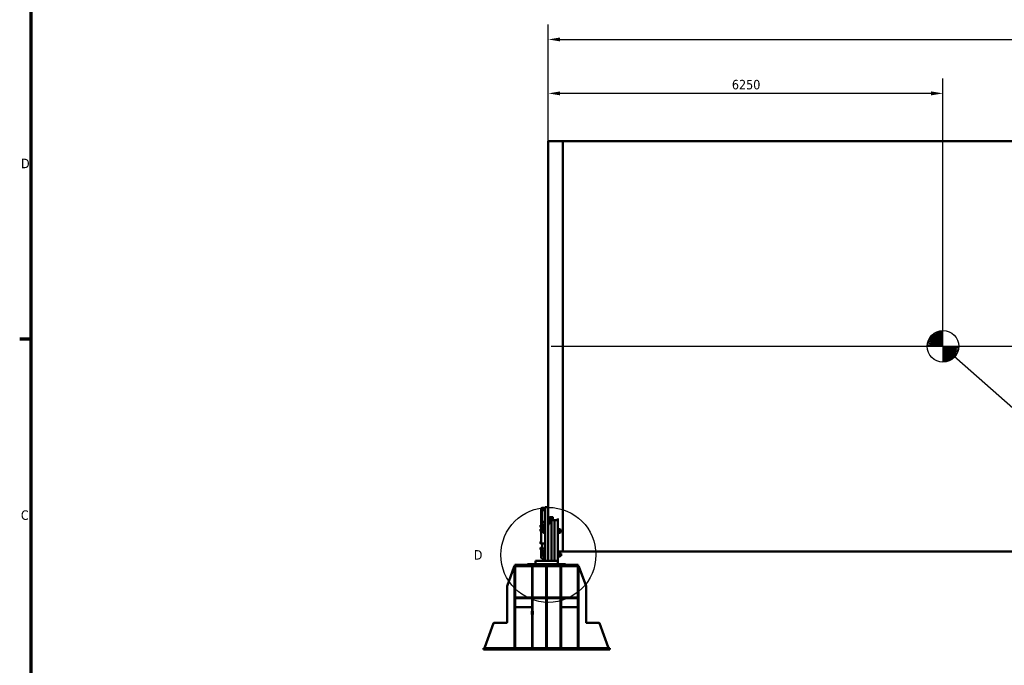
# Model space of a CAD drawing. Header units: millimetres. Extents: x 0 to 63075, y 0 to 44550.
# Tile 3 of 31: x 1320 to 16912, y 11544 to 21767. Entities that reach past the tile are written whole.
import ezdxf

# ---------------------------------------------------------------- set-up
doc = ezdxf.new("R2010")
doc.units = ezdxf.units.MM
doc.header["$LTSCALE"] = 75
for name, color, linetype, lineweight in [('Border (ISO)', 7, 'Continuous', 70), ('Centerline (ISO)', 7, 'Continuous', 25), ('Detail Boundary (ISO)', 7, 'Continuous', 25), ('Dimension (ISO)', 7, 'Continuous', 25), ('Sketch Geometry (ISO)', 7, 'Continuous', 25), ('Symbol (ISO)', 7, 'Continuous', 25), ('Visible (ISO)', 7, 'Continuous', 50)]:
    doc.layers.add(name, color=color, linetype=linetype, lineweight=lineweight)
doc.styles.add('Label Text (ISO)', font='tahoma.ttf')
doc.styles.add('Note Text (ISO)', font='tahoma.ttf')
doc.dimstyles.new('Default (ISO)', dxfattribs={"dimscale": 75, "dimtxt": 2, "dimasz": 2.5, "dimexe": 3.175, "dimexo": 0, "dimgap": 0.762, "dimtad": 1, "dimrnd": 1e-08, "dimtxsty": 'Note Text (ISO)', "dimcen": 0.09, "dimdle": 10, "dimclrd": 256, "dimclre": 256, "dimclrt": 256, "dimazin": 2, "dimtfac": 1, "dimtmove": 0, "dimatfit": 3, "dimfxl": 1, "dimtolj": 1, "dimtzin": 0, "dimlwd": -1, "dimlwe": -1, "dimarcsym": 0})
doc.dimstyles.new('Default - Method 1b (ISO)$7', dxfattribs={"dimscale": 75, "dimtxt": 2, "dimasz": 2.5, "dimexe": 3.175, "dimexo": 0, "dimgap": 0.762, "dimtad": 1, "dimtoh": 1, "dimrnd": 1e-08, "dimtxsty": 'Note Text (ISO)', "dimcen": 0.09, "dimdle": 10, "dimclrd": 256, "dimclre": 256, "dimclrt": 256, "dimazin": 2, "dimtfac": 1.75, "dimtmove": 0, "dimatfit": 3, "dimfxl": 1, "dimtolj": 1, "dimlwd": -1, "dimlwe": -1, "dimarcsym": 0})

# ---------------------------------------------------------------- blocks, each defined once
blk = doc.blocks.new('Borders Default Border')
at = {"layer": 'Border (ISO)'}
blk.add_line((20, 222.75), (17.6, 222.75), dxfattribs=at)
at = {"layer": 'Border (ISO)', "flags": 128}
blk.add_lwpolyline([(20, 20), (20, 574), (821, 574), (821, 20), (20, 20)], dxfattribs=at)
at = {"layer": 'Border (ISO)', "char_height": 2, "attachment_point": 7, "style": 'Label Text (ISO)'}
for s, insert in [('D', (17.87, 258.87)), ('C', (17.86, 184.59))]:
    blk.add_mtext(s, dxfattribs=dict(at, insert=insert))
blk = doc.blocks.new('*D6')
at = {"layer": 'Defpoints', "color": 0, "transparency": 16777216}
for p in [(40107, 21454), (9690, 19845), (40107, 19845)]:
    blk.add_point(p, dxfattribs=at)
at = {"layer": 'Dimension (ISO)', "transparency": 16777216}
for p, q in [((9690, 19845), (9690, 21692)), ((40107, 19845), (40107, 21692)), ((9878, 21454), (39919, 21454))]:
    blk.add_line(p, q, dxfattribs=at)
for points in [[(9878, 21485), (9878, 21423), (9690, 21454)], [(39919, 21485), (39919, 21423), (40107, 21454)]]:
    blk.add_solid(points, dxfattribs=at)
at = {"layer": 'Dimension (ISO)', "transparency": 16777216, "insert": (23603, 21667), "char_height": 150, "attachment_point": 1, "style": 'Note Text (ISO)'}
blk.add_mtext('\\A1;40000', dxfattribs=at)
blk = doc.blocks.new('*D9')
at = {"layer": 'Defpoints', "color": 0, "transparency": 16777216}
for p in [(9690, 20600), (9690, 19845), (15940, 16595)]:
    blk.add_point(p, dxfattribs=at)
at = {"layer": 'Dimension (ISO)', "transparency": 16777216}
for p, q in [((9690, 19845), (9690, 20838)), ((15940, 16595), (15940, 20838)), ((15753, 20600), (9878, 20600))]:
    blk.add_line(p, q, dxfattribs=at)
for points in [[(9878, 20631), (9878, 20569), (9690, 20600)], [(15753, 20631), (15753, 20569), (15940, 20600)]]:
    blk.add_solid(points, dxfattribs=at)
at = {"layer": 'Dimension (ISO)', "transparency": 16777216, "insert": (12598, 20814), "char_height": 150, "attachment_point": 1, "style": 'Note Text (ISO)'}
blk.add_mtext('\\A1;6250', dxfattribs=at)
blk = doc.blocks.new('2dDetail0')
at = {"layer": 'Detail Boundary (ISO)'}
blk.add_circle((129.23, 177.23), 10.03, dxfattribs=at)
at = {"layer": 'Detail Boundary (ISO)', "insert": (113.47, 176.23), "char_height": 2, "attachment_point": 7, "style": 'Label Text (ISO)'}
blk.add_mtext('D', dxfattribs=at)

msp = doc.modelspace()

# ---------------------------------------------------------------- linework, layer by layer
at = {"layer": 'Centerline (ISO)', "linetype": 'Continuous'}
msp.add_line((9734.5195, 16595.002), (40062.3511, 16595.002), dxfattribs=at)
at = {"layer": 'Sketch Geometry (ISO)'}
for q in [(15898.8709, 16841.5923), (15919.3747, 16844.1481), (15940.0195, 16845.002), (15711.0762, 16695.4259), (15720.1511, 16713.9889), (15730.7279, 16731.739), (15742.7344, 16748.5552), (15756.0886, 16764.3224), (15770.6991, 16778.933), (15786.4664, 16792.2871), (15803.2825, 16804.2936), (15821.0327, 16814.8704), (15839.5957, 16823.9453), (15858.8447, 16831.4563), (15878.6482, 16837.3521), (15690.0195, 16595.002), (15690.8734, 16615.6468), (15693.4292, 16636.1507), (15697.6695, 16656.3734), (15703.5652, 16676.1769), (15940.0195, 16345.002), (15960.6644, 16345.8559), (15981.1682, 16348.4117), (16001.3909, 16352.6519), (16021.1944, 16358.5477), (16040.4434, 16366.0587), (16059.0064, 16375.1336), (16076.7566, 16385.7104), (16093.5727, 16397.7169), (16109.3399, 16411.071), (16123.9505, 16425.6816), (16137.3047, 16441.4488), (16149.3112, 16458.265), (16159.888, 16476.0152), (16168.9629, 16494.5782), (16176.4738, 16513.8271), (16182.3696, 16533.6306), (16186.6099, 16553.8534), (16189.1657, 16574.3572), (16190.0195, 16595.002)]:
    msp.add_line((15940.0195, 16595.002), q, dxfattribs=at)
msp.add_circle((15940.0195, 16595.002), 250, dxfattribs=at)
at = {"layer": 'Visible (ISO)'}
for p, q in [((9690.0195, 19845.002), (9690.0195, 14045.5468)), ((9922.0195, 19845.002), (9690.0195, 19845.002)), ((9922.0195, 19845.002), (9922.0195, 13345.002)), ((9922.0195, 19845.002), (31027.8617, 19845.002)), ((9922.0195, 13345.002), (9922.0195, 19845.002)), ((9592.0195, 14036.5706), (9640.0195, 14036.5706)), ((9592.0195, 14032.786), (9640.0195, 14032.786)), ((9640.0195, 14025.5468), (9640.0195, 14045.5468)), ((9690.0195, 14045.5468), (9640.0195, 14045.5468)), ((9690.0195, 14045.5468), (9690.0195, 14025.5468)), ((9578.0195, 14025.786), (9578.0195, 13998.9392)), ((9578.0195, 13998.9392), (9578.0195, 13765.1123)), ((9588.0195, 13771.8205), (9588.0195, 13998.9392)), ((9640.0195, 14005.9392), (9592.0195, 14005.9392)), ((9640.0195, 14000.9392), (9592.0195, 14000.9392)), ((9595.0195, 13997.028), (9595.0195, 14000.6883)), ((9595.0195, 13772.1123), (9595.0195, 13997.028)), ((9640.0195, 14025.5468), (9640.0195, 13195.5468)), ((9690.0195, 14025.5468), (9690.0195, 13195.5468)), ((9730.0195, 13890.3126), (9755.0195, 13890.3126)), ((9765.0195, 13867.9603), (9765.0195, 13886.0864)), ((9565.0194, 13758.6126), (9566.0243, 13760.3531)), ((9565.0194, 13758.6126), (9565.0194, 13756.9149)), ((9565.0194, 13756.9149), (9565.0194, 13746.4349)), ((9565.0194, 13746.4349), (9565.0194, 13736.1326)), ((9565.0194, 13736.1326), (9565.0194, 13734.6126)), ((9565.0194, 13734.6126), (9566.0243, 13732.8721)), ((9574.2194, 13760.4675), (9566.0912, 13760.4675)), ((9574.2194, 13753.3624), (9566.0912, 13753.3624)), ((9574.2194, 13739.5075), (9566.0912, 13739.5075)), ((9574.2194, 13732.7577), (9566.0912, 13732.7577)), ((9574.2194, 13760.4675), (9574.2194, 13753.3624)), ((9574.2194, 13757.8576), (9575.0195, 13757.8576)), ((9574.2194, 13753.3624), (9574.2194, 13739.5075)), ((9574.2194, 13739.5075), (9574.2194, 13732.7577)), ((9574.2194, 13735.3676), (9575.0195, 13735.3676)), ((9575.0195, 13760.8626), (9575.7695, 13761.6126)), ((9575.0195, 13732.3626), (9575.0195, 13760.8626)), ((9575.0195, 13732.3626), (9575.7695, 13731.6126)), ((9575.7695, 13761.6126), (9575.7695, 13731.6126)), ((9575.7695, 13761.6126), (9578.0195, 13761.6126)), ((9575.7695, 13731.6126), (9578.0195, 13731.6126)), ((9578.0195, 13765.1123), (9578.0195, 13738.2656)), ((9578.0195, 13730.7656), (9578.0195, 13738.2656)), ((9578.0195, 13730.7656), (9578.0195, 13723.9354)), ((9578.0195, 13719.6053), (9578.0195, 13723.9354)), ((9588.0195, 13738.2656), (9588.0195, 13730.7656)), ((9590.2695, 13731.6126), (9588.0195, 13731.6126)), ((9588.0195, 13723.9354), (9588.0195, 13730.7656)), ((9588.0195, 13723.9354), (9588.0195, 13719.6053)), ((9590.2695, 13731.6126), (9590.2695, 13740.064)), ((9591.0195, 13732.3626), (9590.2695, 13731.6126)), ((9591.0195, 13740.202), (9591.0195, 13732.3626)), ((9591.0195, 13738.6126), (9595.0195, 13738.6126)), ((9592.0195, 13794.4103), (9595.0195, 13794.4103)), ((9592.0195, 13772.1123), (9640.0195, 13772.1123)), ((9640.0195, 13745.2656), (9592.0195, 13745.2656)), ((9640.0195, 13740.2656), (9592.0195, 13740.2656)), ((9595.0195, 13716.1412), (9595.0195, 13740.2656)), ((9627.0194, 13826.1925), (9627.4688, 13826.9709)), ((9627.0194, 13826.1925), (9627.0194, 13825.4615)), ((9627.0194, 13825.4615), (9627.0194, 13816.2554)), ((9627.0194, 13816.2554), (9627.0194, 13804.9863)), ((9627.0194, 13804.9863), (9627.0194, 13802.1925)), ((9627.0194, 13802.1925), (9627.4688, 13801.4141)), ((9636.2194, 13827.8426), (9628.0912, 13827.8426)), ((9636.2194, 13823.0804), (9628.0912, 13823.0804)), ((9636.2194, 13809.4303), (9628.0912, 13809.4303)), ((9636.2194, 13800.5424), (9628.0912, 13800.5424)), ((9636.2194, 13827.8426), (9636.2194, 13823.0804)), ((9636.2194, 13825.4375), (9637.0195, 13825.4375)), ((9636.2194, 13823.0804), (9636.2194, 13809.4303)), ((9636.2194, 13809.4303), (9636.2194, 13800.5424)), ((9636.2194, 13802.9475), (9637.0195, 13802.9475)), ((9637.0195, 13828.4425), (9637.7695, 13829.1925)), ((9637.0195, 13799.9425), (9637.0195, 13828.4425)), ((9637.0195, 13799.9425), (9637.7695, 13799.1925)), ((9637.7695, 13829.1925), (9637.7695, 13799.1925)), ((9637.7695, 13829.1925), (9640.0195, 13829.1925)), ((9637.7695, 13799.1925), (9640.0195, 13799.1925)), ((9710.0195, 13777.614), (9690.0195, 13777.614)), ((9710.0195, 13808.7449), (9710.0195, 13854.0603)), ((9712.2695, 13829.1925), (9710.0195, 13829.1925)), ((9710.0195, 13808.7449), (9710.0195, 13795.4556)), ((9712.2695, 13799.1925), (9710.0195, 13799.1925)), ((9710.0195, 13795.4556), (9710.0195, 13778.5509)), ((9710.0195, 13778.5509), (9710.0195, 13777.614)), ((9712.2695, 13799.1925), (9712.2695, 13829.1925)), ((9713.0195, 13828.4425), (9712.2695, 13829.1925)), ((9713.0195, 13799.9425), (9712.2695, 13799.1925)), ((9713.0195, 13828.4425), (9713.0195, 13799.9425)), ((9713.0195, 13825.4425), (9713.8968, 13826.9621)), ((9713.0195, 13802.9425), (9713.8968, 13801.423)), ((9714.2331, 13839.8323), (9740.0195, 13839.8323)), ((9714.5243, 13827.8381), (9726.3147, 13827.8381)), ((9714.5243, 13818.93), (9726.3147, 13818.93)), ((9714.5243, 13805.2844), (9726.3147, 13805.2844)), ((9714.5243, 13800.5469), (9726.3147, 13800.5469)), ((9830.0195, 13842.8481), (9717.5129, 13842.8481)), ((9727.8195, 13825.4425), (9726.9422, 13826.9621)), ((9727.8195, 13802.9425), (9726.9422, 13801.423)), ((9727.8195, 13802.9425), (9727.8195, 13825.4425)), ((9727.8195, 13822.1925), (9735.7925, 13822.1925)), ((9727.8195, 13806.1925), (9735.7925, 13806.1925)), ((9755.0195, 13872.1864), (9730.0195, 13872.1864)), ((9735.7925, 13806.1925), (9735.7925, 13822.1925)), ((9737.0195, 13820.9656), (9735.7925, 13822.1925)), ((9737.0195, 13807.4194), (9735.7925, 13806.1925)), ((9737.0195, 13820.9656), (9737.0195, 13807.4194)), ((9740.0195, 13839.8323), (9740.0195, 13824.8323)), ((9740.0195, 13824.8323), (9740.0195, 13839.8323)), ((9740.0195, 13839.8323), (9790.0195, 13839.8323)), ((9740.0195, 13824.8323), (9740.0195, 13195.5468)), ((9740.0195, 13195.5468), (9740.0195, 13824.8323)), ((9765.0195, 13867.9603), (9765.0195, 13839.8323)), ((9790.0195, 13839.8323), (9790.0195, 13824.8323)), ((9790.0195, 13824.8323), (9790.0195, 13839.8323)), ((9790.0195, 13839.8323), (9840.0195, 13839.8323)), ((9790.0195, 13824.8323), (9790.0195, 13195.5468)), ((9790.0195, 13195.5468), (9790.0195, 13824.8323)), ((9840.0195, 13839.8323), (9840.0195, 13866.6772)), ((9840.0195, 13839.8323), (9840.0195, 13824.8323)), ((9840.0195, 13824.8323), (9840.0195, 13195.5468)), ((9565.0194, 13696.1613), (9565.5903, 13697.15)), ((9565.0194, 13696.1613), (9565.0194, 13693.6815)), ((9565.0194, 13693.6815), (9565.0194, 13682.595)), ((9565.0194, 13682.595), (9565.0194, 13673.0748)), ((9565.0194, 13673.0748), (9565.0194, 13672.1613)), ((9565.0194, 13672.1613), (9565.5903, 13671.1727)), ((9574.2194, 13697.8992), (9566.0912, 13697.8992)), ((9574.2194, 13689.4639), (9566.0912, 13689.4639)), ((9574.2194, 13675.726), (9566.0912, 13675.726)), ((9574.2194, 13670.4235), (9566.0912, 13670.4235)), ((9574.2194, 13697.8992), (9574.2194, 13689.4639)), ((9574.2194, 13695.4063), (9575.0195, 13695.4063)), ((9574.2194, 13689.4639), (9574.2194, 13675.726)), ((9574.2194, 13675.726), (9574.2194, 13670.4235)), ((9574.2194, 13672.9163), (9575.0195, 13672.9163)), ((9575.0195, 13698.4113), (9575.7695, 13699.1613)), ((9575.0195, 13669.9113), (9575.0195, 13698.4113)), ((9575.0195, 13669.9113), (9575.7695, 13669.1613)), ((9575.7695, 13699.1613), (9575.7695, 13669.1613)), ((9575.7695, 13699.1613), (9578.0195, 13699.1613)), ((9575.7695, 13669.1613), (9578.0195, 13669.1613)), ((9578.0195, 13486.1053), (9578.0195, 13719.6053)), ((9592.0195, 13716.1412), (9640.0195, 13716.1412)), ((9640.0195, 13707.4809), (9592.0195, 13707.4809)), ((9612.5194, 13698.0468), (9612.5194, 13684.2968)), ((9612.5194, 13684.2968), (9612.5194, 13656.7968)), ((9612.5194, 13656.7968), (9612.5194, 13643.0468)), ((9634.2194, 13698.0468), (9614.9756, 13698.0468)), ((9634.2194, 13670.5468), (9614.9756, 13670.5468)), ((9634.2194, 13643.0468), (9614.9756, 13643.0468)), ((9634.2194, 13698.0468), (9634.2194, 13670.5468)), ((9634.2194, 13696.1018), (9635.0195, 13696.1018)), ((9634.2194, 13670.5468), (9634.2194, 13643.0468)), ((9634.2194, 13644.9918), (9635.0195, 13644.9918)), ((9635.0195, 13702.2968), (9636.2695, 13703.5468)), ((9635.0195, 13638.7968), (9635.0195, 13702.2968)), ((9635.0195, 13638.7968), (9636.2695, 13637.5468)), ((9636.2695, 13703.5468), (9636.2695, 13637.5468)), ((9636.2695, 13703.5468), (9640.0195, 13703.5468)), ((9636.2695, 13637.5468), (9640.0195, 13637.5468)), ((9843.7695, 13703.5468), (9840.0195, 13703.5468)), ((9843.7695, 13637.5468), (9840.0195, 13637.5468)), ((9843.7695, 13637.5468), (9843.7695, 13703.5468)), ((9845.0195, 13702.2968), (9843.7695, 13703.5468)), ((9845.0195, 13638.7968), (9843.7695, 13637.5468)), ((9845.0195, 13702.2968), (9845.0195, 13638.7968)), ((9845.0195, 13696.0968), (9846.1454, 13698.0468)), ((9845.0195, 13644.9968), (9846.1454, 13643.0468)), ((9848.6016, 13698.0468), (9872.4375, 13698.0468)), ((9848.6016, 13670.5468), (9872.4375, 13670.5468)), ((9848.6016, 13643.0468), (9872.4375, 13643.0468)), ((9876.0195, 13696.0968), (9874.8937, 13698.0468)), ((9876.0195, 13644.9968), (9874.8937, 13643.0468)), ((9876.0195, 13644.9968), (9876.0195, 13696.0968)), ((9876.0195, 13688.5468), (9892.5656, 13688.5468)), ((9876.0195, 13652.5468), (9892.5656, 13652.5468)), ((9892.5656, 13652.5468), (9892.5656, 13688.5468)), ((9895.0195, 13686.093), (9892.5656, 13688.5468)), ((9895.0195, 13655.0006), (9892.5656, 13652.5468)), ((9895.0195, 13686.093), (9895.0195, 13655.0006)), ((9565.0194, 13497.939), (9566.0243, 13499.6794)), ((9565.0194, 13497.939), (9565.0194, 13496.2413)), ((9565.0194, 13496.2413), (9565.0194, 13485.7613)), ((9565.0194, 13485.7613), (9565.0194, 13475.459)), ((9565.0194, 13475.459), (9565.0194, 13473.939)), ((9565.0194, 13473.939), (9566.0243, 13472.1985)), ((9574.2194, 13499.7938), (9566.0912, 13499.7938)), ((9574.2194, 13492.6887), (9566.0912, 13492.6887)), ((9574.2194, 13478.8338), (9566.0912, 13478.8338)), ((9574.2194, 13472.0841), (9566.0912, 13472.0841)), ((9574.2194, 13499.7938), (9574.2194, 13492.6887)), ((9574.2194, 13497.184), (9575.0195, 13497.184)), ((9574.2194, 13492.6887), (9574.2194, 13478.8338)), ((9574.2194, 13478.8338), (9574.2194, 13472.0841)), ((9574.2194, 13474.694), (9575.0195, 13474.694)), ((9575.0195, 13500.189), (9575.7695, 13500.939)), ((9575.0195, 13471.689), (9575.0195, 13500.189)), ((9575.0195, 13471.689), (9575.7695, 13470.939)), ((9575.7695, 13500.939), (9575.7695, 13470.939)), ((9575.7695, 13500.939), (9578.0195, 13500.939)), ((9575.7695, 13470.939), (9578.0195, 13470.939)), ((9578.0195, 13467.2656), (9578.0195, 13486.1053)), ((9578.0195, 13466.5957), (9578.0195, 13467.2656)), ((9578.0195, 13466.5957), (9588.0195, 13466.5957)), ((9588.0195, 13474.4864), (9588.0195, 13467.2656)), ((9590.2695, 13470.939), (9588.0195, 13470.939)), ((9588.0195, 13467.2656), (9588.0195, 13466.5957)), ((9590.2695, 13470.939), (9590.2695, 13474.076)), ((9591.0195, 13471.689), (9590.2695, 13470.939)), ((9591.0195, 13474.0119), (9591.0195, 13471.689)), ((9592.0195, 13473.9809), (9640.0195, 13473.9809)), ((9595.0195, 13403.0407), (9595.0195, 13473.9809)), ((9565.0194, 13402.876), (9565.5903, 13403.8646)), ((9565.0194, 13402.876), (9565.0194, 13400.3962)), ((9565.0194, 13400.3962), (9565.0194, 13389.3096)), ((9565.0194, 13389.3096), (9565.0194, 13379.7894)), ((9565.0194, 13379.7894), (9565.0194, 13378.876)), ((9565.0194, 13378.876), (9565.5903, 13377.8873)), ((9574.2194, 13404.6138), (9566.0912, 13404.6138)), ((9574.2194, 13396.1785), (9566.0912, 13396.1785)), ((9574.2194, 13382.4406), (9566.0912, 13382.4406)), ((9574.2194, 13377.1381), (9566.0912, 13377.1381)), ((9574.2194, 13404.6138), (9574.2194, 13396.1785)), ((9574.2194, 13402.121), (9575.0195, 13402.121)), ((9574.2194, 13396.1785), (9574.2194, 13382.4406)), ((9574.2194, 13382.4406), (9574.2194, 13377.1381)), ((9574.2194, 13379.631), (9575.0195, 13379.631)), ((9575.0195, 13405.126), (9575.7695, 13405.876)), ((9575.0195, 13376.626), (9575.0195, 13405.126)), ((9575.0195, 13376.626), (9575.7695, 13375.876)), ((9575.7695, 13405.876), (9575.7695, 13375.876)), ((9575.7695, 13405.876), (9578.0195, 13405.876)), ((9575.7695, 13375.876), (9578.0195, 13375.876)), ((9578.0195, 13404.5936), (9578.0195, 13408.4688)), ((9578.0195, 13408.4688), (9588.0195, 13408.4688)), ((9578.0195, 13384.1318), (9578.0195, 13404.5936)), ((9578.0195, 13378.1352), (9578.0195, 13384.1318)), ((9578.0195, 13366.8877), (9578.0195, 13378.1352)), ((9578.0195, 13366.8877), (9578.0195, 13360.891)), ((9578.0195, 13356.0192), (9578.0195, 13360.891)), ((9578.0195, 13250.9671), (9578.0195, 13356.0192)), ((9588.0195, 13408.4688), (9588.0195, 13404.5936)), ((9590.2695, 13405.876), (9588.0195, 13405.876)), ((9588.0195, 13384.1318), (9588.0195, 13404.5936)), ((9588.0195, 13384.1318), (9588.0195, 13378.1352)), ((9588.0195, 13378.1352), (9588.0195, 13366.8877)), ((9590.2695, 13375.876), (9588.0195, 13375.876)), ((9588.0195, 13360.891), (9588.0195, 13366.8877)), ((9588.0195, 13360.891), (9588.0195, 13356.0192)), ((9590.2695, 13375.876), (9590.2695, 13405.876)), ((9591.0195, 13405.126), (9590.2695, 13405.876)), ((9591.0195, 13376.626), (9590.2695, 13375.876)), ((9591.0195, 13405.126), (9591.0195, 13376.626)), ((9591.0195, 13402.126), (9591.4546, 13402.8795)), ((9591.0195, 13379.626), (9591.4546, 13378.8724)), ((9592.0195, 13352.1217), (9640.0195, 13352.1217)), ((9640.0195, 13342.378), (9592.0195, 13342.378)), ((9592.5243, 13403.0407), (9596.9347, 13403.0407)), ((9592.5243, 13402.7041), (9596.9347, 13402.7041)), ((9592.5243, 13390.5394), (9596.9347, 13390.5394)), ((9592.5243, 13378.7112), (9596.9347, 13378.7112)), ((9595.0195, 13352.1217), (9595.0195, 13378.7112)), ((9598.4395, 13402.126), (9598.0045, 13402.8795)), ((9598.4395, 13379.626), (9598.0045, 13378.8724)), ((9598.4395, 13402.126), (9598.4395, 13379.626)), ((9598.4395, 13402.126), (9603.4395, 13402.126)), ((9598.4395, 13379.626), (9603.4395, 13379.626)), ((9603.4395, 13402.126), (9603.4395, 13379.626)), ((9603.4395, 13398.876), (9613.7925, 13398.876)), ((9603.4395, 13382.876), (9613.7925, 13382.876)), ((9612.5194, 13323.0468), (9612.5194, 13309.2968)), ((9612.5194, 13309.2968), (9612.5194, 13281.7968)), ((9612.5194, 13281.7968), (9612.5194, 13268.0468)), ((9613.7925, 13382.876), (9613.7925, 13398.876)), ((9615.0195, 13397.6491), (9613.7925, 13398.876)), ((9615.0195, 13384.1029), (9613.7925, 13382.876)), ((9634.2194, 13323.0468), (9614.9756, 13323.0468)), ((9634.2194, 13295.5468), (9614.9756, 13295.5468)), ((9634.2194, 13268.0468), (9614.9756, 13268.0468)), ((9615.0195, 13397.6491), (9615.0195, 13384.1029)), ((9634.2194, 13323.0468), (9634.2194, 13295.5468)), ((9634.2194, 13321.1018), (9635.0195, 13321.1018)), ((9634.2194, 13295.5468), (9634.2194, 13268.0468)), ((9634.2194, 13269.9918), (9635.0195, 13269.9918)), ((9635.0195, 13327.2968), (9636.2695, 13328.5468)), ((9635.0195, 13263.7968), (9635.0195, 13327.2968)), ((9635.0195, 13263.7968), (9636.2695, 13262.5468)), ((9636.2695, 13328.5468), (9636.2695, 13262.5468)), ((9636.2695, 13328.5468), (9640.0195, 13328.5468)), ((9636.2695, 13262.5468), (9640.0195, 13262.5468)), ((9922.0195, 13345.002), (9840.0195, 13345.002)), ((9843.7695, 13328.5468), (9840.0195, 13328.5468)), ((9843.7695, 13262.5468), (9840.0195, 13262.5468)), ((9843.7695, 13262.5468), (9843.7695, 13328.5468)), ((9845.0195, 13327.2968), (9843.7695, 13328.5468)), ((9845.0195, 13263.7968), (9843.7695, 13262.5468)), ((9845.0195, 13327.2968), (9845.0195, 13263.7968)), ((9845.0195, 13321.0968), (9846.1454, 13323.0468)), ((9845.0195, 13269.9968), (9846.1454, 13268.0468)), ((9848.6016, 13323.0468), (9872.4375, 13323.0468)), ((9848.6016, 13295.5468), (9872.4375, 13295.5468)), ((9848.6016, 13268.0468), (9872.4375, 13268.0468)), ((9876.0195, 13321.0968), (9874.8937, 13323.0468)), ((9876.0195, 13269.9968), (9874.8937, 13268.0468)), ((9876.0195, 13269.9968), (9876.0195, 13321.0968)), ((9876.0195, 13313.5468), (9892.5656, 13313.5468)), ((9876.0195, 13277.5468), (9892.5656, 13277.5468)), ((9892.5656, 13277.5468), (9892.5656, 13313.5468)), ((9895.0195, 13311.093), (9892.5656, 13313.5468)), ((9895.0195, 13280.0006), (9892.5656, 13277.5468)), ((9895.0195, 13311.093), (9895.0195, 13280.0006)), ((9922.0195, 13345.002), (31027.8617, 13345.002)), ((9037.9076, 12797.4617), (9150.5214, 13108.9468)), ((9157.9076, 11815.5468), (9157.9076, 13115.5468)), ((9162.9076, 13115.5468), (9157.9076, 13115.5468)), ((9162.9076, 13135.5468), (10162.9076, 13135.5468)), ((9162.9076, 13115.5468), (9162.9076, 13135.5468)), ((9162.9076, 13115.5468), (10162.9076, 13115.5468)), ((9167.9076, 11815.5468), (9167.9076, 13115.5468)), ((9362.9076, 13145.5468), (9362.9076, 13135.5468)), ((9962.9076, 13145.5468), (9362.9076, 13145.5468)), ((9432.9076, 11815.5468), (9432.9076, 13115.5468)), ((9442.9076, 11815.5468), (9442.9076, 13115.5468)), ((9490.0195, 13145.5468), (9490.0195, 13195.5468)), ((9490.0195, 13195.5468), (9510.0195, 13195.5468)), ((9820.0195, 13195.5468), (9510.0195, 13195.5468)), ((9592.0195, 13237.3259), (9640.0195, 13237.3259)), ((9690.0195, 13195.5468), (9640.0195, 13195.5468)), ((9657.9076, 11815.5468), (9657.9076, 13115.5468)), ((9667.9076, 11815.5468), (9667.9076, 13115.5468)), ((9700.0195, 13195.5468), (9690.0195, 13205.5468)), ((9820.0195, 13195.5468), (9840.0195, 13195.5468)), ((9840.0195, 13145.5468), (9840.0195, 13195.5468)), ((9882.9076, 11815.5468), (9882.9076, 13115.5468)), ((9892.9076, 11815.5468), (9892.9076, 13115.5468)), ((9962.9076, 13145.5468), (9962.9076, 13135.5468)), ((10157.9076, 11815.5468), (10157.9076, 13115.5468)), ((10162.9076, 13115.5468), (10162.9076, 13135.5468)), ((10167.9076, 13115.5468), (10162.9076, 13115.5468)), ((10167.9076, 11815.5468), (10167.9076, 13115.5468)), ((10175.2937, 13108.9468), (10287.9076, 12797.4617)), ((9037.9076, 12797.4617), (9037.9076, 12225.5468)), ((10287.9076, 12225.5468), (10287.9076, 12797.4617)), ((9167.9076, 12605.5468), (9167.9076, 12615.5468)), ((9167.9076, 12615.5468), (9432.9076, 12615.5468)), ((9167.9076, 12605.5468), (9432.9076, 12605.5468)), ((9432.9076, 12605.5468), (9432.9076, 12615.5468)), ((9657.9076, 12615.5468), (9442.9076, 12615.5468)), ((9442.9076, 12615.5468), (9442.9076, 12605.5468)), ((9442.9076, 12605.5468), (9657.9076, 12605.5468)), ((9657.9076, 12605.5468), (9657.9076, 12615.5468)), ((9882.9076, 12615.5468), (9667.9076, 12615.5468)), ((9667.9076, 12615.5468), (9667.9076, 12605.5468)), ((9667.9076, 12605.5468), (9882.9076, 12605.5468)), ((9882.9076, 12605.5468), (9882.9076, 12615.5468)), ((9892.9076, 12605.5468), (9892.9076, 12615.5468)), ((9892.9076, 12615.5468), (10157.9076, 12615.5468)), ((9892.9076, 12605.5468), (10157.9076, 12605.5468)), ((10157.9076, 12605.5468), (10157.9076, 12615.5468)), ((9157.4076, 12350.0468), (9157.4076, 12401.0468)), ((9157.4076, 12401.0468), (9157.9076, 12401.0468)), ((9157.9076, 12350.0468), (9157.4076, 12350.0468)), ((9432.9076, 12465.5468), (9167.9076, 12465.5468)), ((9167.9076, 12401.0468), (9168.4076, 12401.0468)), ((9168.4076, 12350.0468), (9167.9076, 12350.0468)), ((9168.4076, 12401.0468), (9168.4076, 12350.0468)), ((9432.4076, 12350.0468), (9432.4076, 12401.0468)), ((9432.4076, 12401.0468), (9432.9076, 12401.0468)), ((9432.9076, 12350.0468), (9432.4076, 12350.0468)), ((9442.9076, 12401.0468), (9443.4076, 12401.0468)), ((9443.4076, 12350.0468), (9442.9076, 12350.0468)), ((9443.4076, 12401.0468), (9443.4076, 12350.0468)), ((9657.4076, 12350.0468), (9657.4076, 12401.0468)), ((9657.4076, 12401.0468), (9657.9076, 12401.0468)), ((9657.9076, 12350.0468), (9657.4076, 12350.0468)), ((9667.9076, 12401.0468), (9668.4076, 12401.0468)), ((9668.4076, 12350.0468), (9667.9076, 12350.0468)), ((9668.4076, 12401.0468), (9668.4076, 12350.0468)), ((9882.4076, 12350.0468), (9882.4076, 12401.0468)), ((9882.4076, 12401.0468), (9882.9076, 12401.0468)), ((9882.9076, 12350.0468), (9882.4076, 12350.0468)), ((10157.9076, 12465.5468), (9892.9076, 12465.5468)), ((9892.9076, 12401.0468), (9893.4076, 12401.0468)), ((9893.4076, 12350.0468), (9892.9076, 12350.0468)), ((9893.4076, 12401.0468), (9893.4076, 12350.0468)), ((10157.4076, 12350.0468), (10157.4076, 12401.0468)), ((10157.4076, 12401.0468), (10157.9076, 12401.0468)), ((10157.9076, 12350.0468), (10157.4076, 12350.0468)), ((10167.9076, 12401.0468), (10168.4076, 12401.0468)), ((10168.4076, 12350.0468), (10167.9076, 12350.0468)), ((10168.4076, 12401.0468), (10168.4076, 12350.0468)), ((8687.7522, 11828.9468), (8825.1368, 12208.9468)), ((9027.9076, 12215.5468), (8834.541, 12215.5468)), ((10491.2741, 12215.5468), (10297.9076, 12215.5468)), ((10500.6783, 12208.9468), (10638.0629, 11828.9468)), ((8712.9076, 11815.5468), (8662.9076, 11815.5468)), ((8662.9076, 11815.5468), (8662.9076, 11795.5468)), ((8662.9076, 11795.5468), (8712.9076, 11795.5468)), ((8712.9076, 11815.5468), (10612.9076, 11815.5468)), ((8712.9076, 11795.5468), (10612.9076, 11795.5468)), ((10662.9076, 11815.5468), (10612.9076, 11815.5468)), ((10612.9076, 11795.5468), (10662.9076, 11795.5468)), ((10662.9076, 11815.5468), (10662.9076, 11795.5468))]:
    msp.add_line(p, q, dxfattribs=at)
for centre, radius, start, end in [((9159.9257, 13105.5468), 10, 101.64282588, 160.12312781), ((9662.9076, 13115.5468), 15, 180, 250.52877937), ((9662.9076, 13115.5468), 15, 289.47122063, 0), ((10165.8895, 13105.5468), 10, 19.87687219, 78.35717412), ((8834.541, 12205.5468), 10, 90, 160.12312781), ((9027.9076, 12225.5468), 10, 270, 0), ((10297.9076, 12225.5468), 10, 180, 270), ((10491.2741, 12205.5468), 10, 19.87687219, 90), ((8697.1564, 11825.5468), 10, 160.12312781, 270), ((10628.6587, 11825.5468), 10, 270, 19.87687219)]:
    msp.add_arc(centre, radius, start, end, dxfattribs=at)
for centre, major_axis, ratio, start_param, end_param in [((9592.0195, 14025.786), (-14, 0), 0.5, 4.7123889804, 6.2831853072), ((9592.0195, 14024.4462), (-14, 0), 0.8660254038, 4.7123889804, 6.0186645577), ((9592.0195, 13998.9392), (-14, 0), 0.5, 4.7123889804, 6.2831853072), ((9592.0195, 13998.9392), (-4, 0), 0.5, 4.7123889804, 6.2831853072), ((9590.0195, 13992.028), (9.6593, 9.6593), 0.2679491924, 0.73279442, 0.7853981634), ((9645.0195, 13992.028), (-9.6593, 9.6593), 0.2679491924, 5.4977871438, 5.5503908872), ((9730.0195, 13854.0603), (-40, 0), 0.906307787, 4.7123889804, 6.2831853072), ((9755.0195, 13886.0864), (10, 0), 0.4226182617, 0, 1.5707963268), ((9592.0195, 13765.1123), (-14, 0), 0.5, 4.7123889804, 6.2831853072), ((9592.0195, 13738.2656), (-14, 0), 0.5, 4.7123889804, 6.2831853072), ((9592.0195, 13790.9462), (-4, 0), 0.8660254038, 4.7123889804, 6.2831853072), ((9592.0195, 13738.2656), (-4, 0), 0.5, 4.7123889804, 6.2831853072), ((9730.0195, 13854.0603), (-20, 0), 0.906307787, 4.7123889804, 6.2831853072), ((9730.0195, 13828.7032), (-20, 0), 0.906307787, 4.7123889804, 6.256187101), ((9730.0195, 13842.6032), (10, 0), 0.4226182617, 5.5681438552, 7.853981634), ((9755.0195, 13867.9603), (10, 0), 0.4226182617, 0, 1.5707963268), ((9830.0195, 13838.6219), (10, 0), 0.4226182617, 0.2904606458, 1.5707963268), ((9592.0195, 13719.6053), (-14, 0), 0.8660254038, 0, 1.5707963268), ((9592.0195, 13719.6053), (-4, 0), 0.8660254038, 0, 1.5707963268), ((9592.0195, 13486.1053), (-14, 0), 0.8660254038, 0, 1.5707963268), ((9592.0195, 13356.0192), (-14, 0), 0.9743700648, 0, 1.5707963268), ((9592.0195, 13356.0192), (-4, 0), 0.9743700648, 0, 1.5707963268), ((9592.0195, 13250.9671), (-14, 0), 0.9743700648, 0, 1.5707963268)]:
    msp.add_ellipse(centre, major_axis=major_axis, ratio=ratio, start_param=start_param, end_param=end_param, dxfattribs=at)
for points, weights in [([(9566.0912, 13760.4675), (9565.0194, 13758.5637), (9565.0194, 13756.9149)], [1, 1.0379548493, 1]), ([(9565.0194, 13756.9149), (9565.0194, 13755.2662), (9566.0912, 13753.3624)], [1, 1.0379548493, 1]), ([(9566.0912, 13753.3624), (9565.0194, 13749.65), (9565.0194, 13746.4349)], [1, 1.0379548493, 1]), ([(9565.0194, 13746.4349), (9565.0194, 13743.2199), (9566.0912, 13739.5075)], [1, 1.0379548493, 1]), ([(9566.0912, 13739.5075), (9565.0194, 13737.6989), (9565.0194, 13736.1326)], [1, 1.0379548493, 1]), ([(9565.0194, 13736.1326), (9565.0194, 13734.5663), (9566.0912, 13732.7577)], [1, 1.0379548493, 1]), ([(9566.0243, 13760.3531), (9566.0572, 13760.41), (9566.0912, 13760.4675)], [1.00225477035, 1.00116302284, 1]), ([(9628.0912, 13827.8426), (9627.0194, 13826.5666), (9627.0194, 13825.4615)], [1, 1.0379548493, 1]), ([(9627.0194, 13825.4615), (9627.0194, 13824.3565), (9628.0912, 13823.0804)], [1, 1.0379548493, 1]), ([(9628.0912, 13823.0804), (9627.0194, 13819.4229), (9627.0194, 13816.2554)], [1, 1.0379548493, 1]), ([(9627.0194, 13816.2554), (9627.0194, 13813.0878), (9628.0912, 13809.4303)], [1, 1.0379548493, 1]), ([(9628.0912, 13809.4303), (9627.0194, 13807.0488), (9627.0194, 13804.9863)], [1, 1.0379548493, 1]), ([(9627.0194, 13804.9863), (9627.0194, 13802.9239), (9628.0912, 13800.5424)], [1, 1.0379548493, 1]), ([(9628.0912, 13800.5424), (9627.7103, 13800.9959), (9627.4688, 13801.4141)], [1, 1.01316741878, 1.01719867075]), ([(9714.5243, 13827.8381), (9712.5243, 13823.3841), (9714.5243, 13818.93)], [1, 1.15470053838, 1]), ([(9714.5243, 13818.93), (9712.5243, 13812.1072), (9714.5243, 13805.2844)], [1, 1.15470053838, 1]), ([(9714.5243, 13805.2844), (9712.5243, 13802.9157), (9714.5243, 13800.5469)], [1, 1.15470053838, 1]), ([(9713.8968, 13826.9621), (9714.1394, 13827.3822), (9714.5243, 13827.8381)], [1.04387878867, 1.02646777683, 1]), ([(9726.3147, 13818.93), (9728.3147, 13823.3841), (9726.3147, 13827.8381)], [1, 1.15470053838, 1]), ([(9726.3147, 13827.8381), (9726.6997, 13827.3822), (9726.9422, 13826.9621)], [1, 1.02646777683, 1.04387878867]), ([(9726.3147, 13805.2844), (9728.3147, 13812.1072), (9726.3147, 13818.93)], [1, 1.15470053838, 1]), ([(9726.3147, 13800.5469), (9728.3147, 13802.9157), (9726.3147, 13805.2844)], [1, 1.15470053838, 1]), ([(9566.0912, 13697.8992), (9565.0194, 13695.639), (9565.0194, 13693.6815)], [1, 1.0379548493, 1]), ([(9565.0194, 13693.6815), (9565.0194, 13691.7241), (9566.0912, 13689.4639)], [1, 1.0379548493, 1]), ([(9566.0912, 13689.4639), (9565.0194, 13685.7828), (9565.0194, 13682.595)], [1, 1.0379548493, 1]), ([(9565.0194, 13682.595), (9565.0194, 13679.4071), (9566.0912, 13675.726)], [1, 1.0379548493, 1]), ([(9566.0912, 13675.726), (9565.0194, 13674.3052), (9565.0194, 13673.0748)], [1, 1.0379548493, 1]), ([(9565.0194, 13673.0748), (9565.0194, 13671.8443), (9566.0912, 13670.4235)], [1, 1.0379548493, 1]), ([(9565.5903, 13697.15), (9565.7995, 13697.5125), (9566.0912, 13697.8992)], [1.01477992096, 1.01005230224, 1]), ([(9612.5194, 13698.0468), (9612.5194, 13698.0468), (9614.9756, 13698.0468)], [1, 1.0379548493, 1]), ([(9614.9756, 13643.0468), (9612.5194, 13643.0468), (9612.5194, 13643.0468)], [1, 1.0379548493, 1]), ([(9614.9756, 13698.0468), (9612.5194, 13690.6782), (9612.5194, 13684.2968)], [1, 1.0379548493, 1]), ([(9612.5194, 13684.2968), (9612.5194, 13677.9154), (9614.9756, 13670.5468)], [1, 1.0379548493, 1]), ([(9614.9756, 13670.5468), (9612.5194, 13663.1782), (9612.5194, 13656.7968)], [1, 1.0379548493, 1]), ([(9612.5194, 13656.7968), (9612.5194, 13650.4154), (9614.9756, 13643.0468)], [1, 1.0379548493, 1]), ([(9846.1454, 13698.0468), (9846.1454, 13698.0468), (9848.6016, 13698.0468)], [1.07735026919, 1.07735026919, 1]), ([(9848.6016, 13643.0468), (9846.1454, 13643.0468), (9846.1454, 13643.0468)], [1, 1.07735026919, 1.07735026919]), ([(9848.6016, 13698.0468), (9844.0182, 13684.2968), (9848.6016, 13670.5468)], [1, 1.15470053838, 1]), ([(9848.6016, 13670.5468), (9844.0182, 13656.7968), (9848.6016, 13643.0468)], [1, 1.15470053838, 1]), ([(9872.4375, 13670.5468), (9877.0208, 13684.2968), (9872.4375, 13698.0468)], [1, 1.15470053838, 1]), ([(9872.4375, 13698.0468), (9874.8937, 13698.0468), (9874.8937, 13698.0468)], [1, 1.07735026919, 1.07735026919]), ([(9872.4375, 13643.0468), (9877.0208, 13656.7968), (9872.4375, 13670.5468)], [1, 1.15470053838, 1]), ([(9874.8937, 13643.0468), (9874.8937, 13643.0468), (9872.4375, 13643.0468)], [1.07735026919, 1.07735026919, 1]), ([(9566.0912, 13499.7938), (9565.0194, 13497.89), (9565.0194, 13496.2413)], [1, 1.0379548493, 1]), ([(9565.0194, 13496.2413), (9565.0194, 13494.5925), (9566.0912, 13492.6887)], [1, 1.0379548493, 1]), ([(9566.0912, 13492.6887), (9565.0194, 13488.9763), (9565.0194, 13485.7613)], [1, 1.0379548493, 1]), ([(9565.0194, 13485.7613), (9565.0194, 13482.5462), (9566.0912, 13478.8338)], [1, 1.0379548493, 1]), ([(9566.0912, 13478.8338), (9565.0194, 13477.0252), (9565.0194, 13475.459)], [1, 1.0379548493, 1]), ([(9565.0194, 13475.459), (9565.0194, 13473.8927), (9566.0912, 13472.0841)], [1, 1.0379548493, 1]), ([(9566.0243, 13499.6794), (9566.0572, 13499.7364), (9566.0912, 13499.7938)], [1.00225477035, 1.00116302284, 1]), ([(9566.0912, 13404.6138), (9565.0194, 13402.3536), (9565.0194, 13400.3962)], [1, 1.0379548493, 1]), ([(9565.0194, 13400.3962), (9565.0194, 13398.4387), (9566.0912, 13396.1785)], [1, 1.0379548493, 1]), ([(9566.0912, 13396.1785), (9565.0194, 13392.4975), (9565.0194, 13389.3096)], [1, 1.0379548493, 1]), ([(9565.0194, 13389.3096), (9565.0194, 13386.1217), (9566.0912, 13382.4406)], [1, 1.0379548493, 1]), ([(9566.0912, 13382.4406), (9565.0194, 13381.0198), (9565.0194, 13379.7894)], [1, 1.0379548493, 1]), ([(9565.0194, 13379.7894), (9565.0194, 13378.5589), (9566.0912, 13377.1381)], [1, 1.0379548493, 1]), ([(9565.5903, 13403.8646), (9565.7995, 13404.2271), (9566.0912, 13404.6138)], [1.01477992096, 1.01005230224, 1]), ([(9592.5243, 13403.0407), (9590.5243, 13402.8724), (9592.5243, 13402.7041)], [1, 1.15470053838, 1]), ([(9592.5243, 13402.7041), (9590.5243, 13396.6218), (9592.5243, 13390.5394)], [1, 1.15470053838, 1]), ([(9592.5243, 13390.5394), (9590.5243, 13384.6253), (9592.5243, 13378.7112)], [1, 1.15470053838, 1]), ([(9592.5243, 13378.7112), (9591.4978, 13378.7976), (9591.4546, 13378.8724)], [1, 1.0738437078, 1.07719130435]), ([(9596.9347, 13402.7041), (9598.9347, 13402.8724), (9596.9347, 13403.0407)], [1, 1.15470053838, 1]), ([(9596.9347, 13390.5394), (9598.9347, 13396.6218), (9596.9347, 13402.7041)], [1, 1.15470053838, 1]), ([(9596.9347, 13378.7112), (9598.9347, 13384.6253), (9596.9347, 13390.5394)], [1, 1.15470053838, 1]), ([(9598.0045, 13378.8724), (9597.9613, 13378.7976), (9596.9347, 13378.7112)], [1.07719130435, 1.0738437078, 1]), ([(9612.5194, 13323.0468), (9612.5194, 13323.0468), (9614.9756, 13323.0468)], [1, 1.0379548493, 1]), ([(9614.9756, 13268.0468), (9612.5194, 13268.0468), (9612.5194, 13268.0468)], [1, 1.0379548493, 1]), ([(9614.9756, 13323.0468), (9612.5194, 13315.6782), (9612.5194, 13309.2968)], [1, 1.0379548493, 1]), ([(9612.5194, 13309.2968), (9612.5194, 13302.9154), (9614.9756, 13295.5468)], [1, 1.0379548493, 1]), ([(9614.9756, 13295.5468), (9612.5194, 13288.1782), (9612.5194, 13281.7968)], [1, 1.0379548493, 1]), ([(9612.5194, 13281.7968), (9612.5194, 13275.4154), (9614.9756, 13268.0468)], [1, 1.0379548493, 1]), ([(9846.1454, 13323.0468), (9846.1454, 13323.0468), (9848.6016, 13323.0468)], [1.07735026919, 1.07735026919, 1]), ([(9848.6016, 13268.0468), (9846.1454, 13268.0468), (9846.1454, 13268.0468)], [1, 1.07735026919, 1.07735026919]), ([(9848.6016, 13323.0468), (9844.0182, 13309.2968), (9848.6016, 13295.5468)], [1, 1.15470053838, 1]), ([(9848.6016, 13295.5468), (9844.0182, 13281.7968), (9848.6016, 13268.0468)], [1, 1.15470053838, 1]), ([(9872.4375, 13295.5468), (9877.0208, 13309.2968), (9872.4375, 13323.0468)], [1, 1.15470053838, 1]), ([(9872.4375, 13323.0468), (9874.8937, 13323.0468), (9874.8937, 13323.0468)], [1, 1.07735026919, 1.07735026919]), ([(9872.4375, 13268.0468), (9877.0208, 13281.7968), (9872.4375, 13295.5468)], [1, 1.15470053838, 1]), ([(9874.8937, 13268.0468), (9874.8937, 13268.0468), (9872.4375, 13268.0468)], [1.07735026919, 1.07735026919, 1])]:
    msp.add_rational_spline(points, weights, degree=2, dxfattribs=at)

# ---------------------------------------------------------------- block references
at = {"xscale": 75, "yscale": 75, "zscale": 75}
msp.add_blockref('Borders Default Border', (0, 0), dxfattribs=at)
at = {"layer": 'Detail Boundary (ISO)', "xscale": 75, "yscale": 75, "zscale": 75}
msp.add_blockref('2dDetail0', (0, 0), dxfattribs=at)

# ---------------------------------------------------------------- dimensions: what is measured, and where the dimension line sits
at = {"layer": 'Dimension (ISO)'}
dim = msp.add_linear_dim(base=(40106.8511, 21454.0733), p1=(9690.0195, 19845.002), p2=(40106.8511, 19845.002), text='40000', dimstyle='Default (ISO)', override={"dimgap": 0.762, "dimdec": 2, "dimlfac": 1.315061, "dimtol": 0, "dimlim": 0, "dimtp": 0, "dimtm": 0, "dimtdec": 2, "dimtofl": 0, "dimatfit": 1}, dxfattribs=at)
dim.commit()
dim.dimension.update_dxf_attribs({"geometry": '*D6', "text_midpoint": (23878.5766, 21454.0733), "dimtype": 160})
dim = msp.add_linear_dim(base=(9690.0195, 20600.1162), p1=(15940.0195, 16595.002), p2=(9690.0195, 19845.002), dimstyle='Default (ISO)', override={"dimgap": 0.762, "dimdec": 2, "dimtol": 0, "dimlim": 0, "dimtp": 0, "dimtm": 0, "dimtdec": 2, "dimtofl": 0, "dimatfit": 1}, dxfattribs=at)
dim.commit()
dim.dimension.update_dxf_attribs({"geometry": '*D9', "text_midpoint": (12815.0195, 20600.1162), "dimtype": 160})

# ---------------------------------------------------------------- leaders
at = {"layer": 'Symbol (ISO)', "annotation_type": 0, "has_hookline": 1, "hookline_direction": 0, "text_width": 5756.1366}
msp.add_leader([(15940.0195, 16595.002), (17662.7206, 15076.0393), (17850.2206, 15076.0393)], dimstyle='Default - Method 1b (ISO)$7', override={"dimtad": 0}, dxfattribs=at)

doc.saveas('drawing.dxf')
